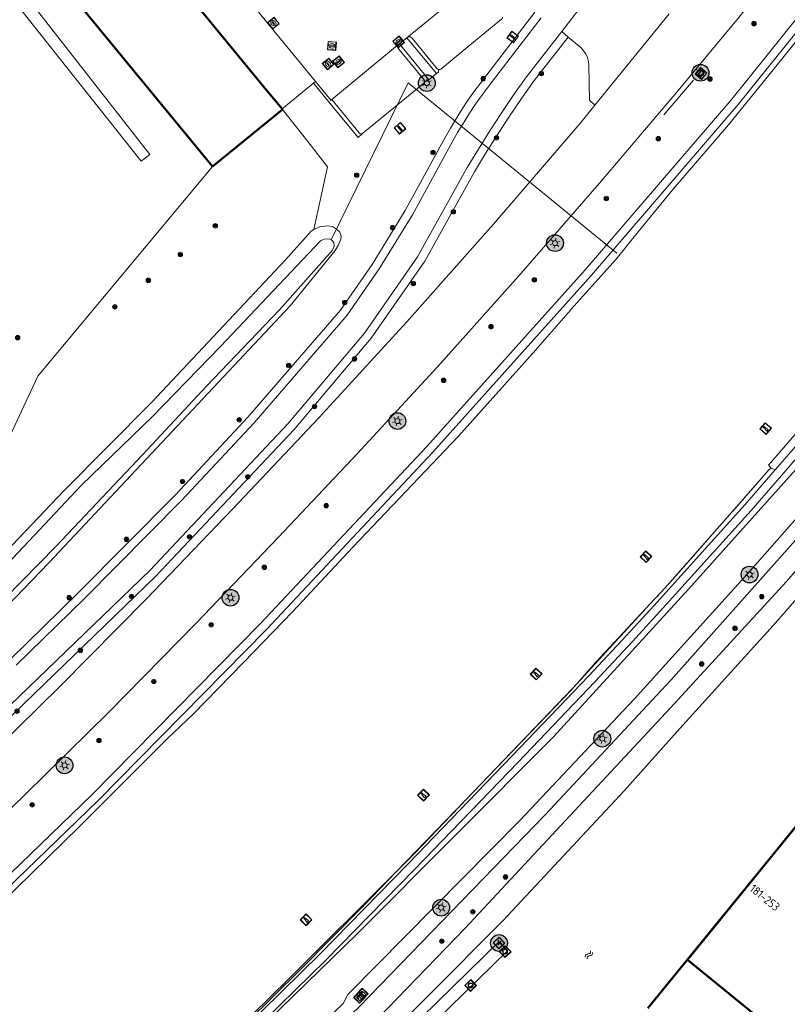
# Model space of a CAD drawing. Header units: metres. Extents: x 94279 to 96109, y 461866 to 463040.
# Tile 68 of 175: x 94889 to 94981, y 462614 to 462732. Entities that reach past the tile are written whole.
import ezdxf
from ezdxf.enums import TextEntityAlignment as Align

# ---------------------------------------------------------------- set-up
doc = ezdxf.new("R2010")
doc.units = ezdxf.units.M
doc.layers.get('0').update_dxf_attribs({"linetype": 'CONTINUOUS'})
for name, color, linetype, lineweight in [('B-WE-OV-LICHTMAST', 252, 'CONTINUOUS', 25), ('B_BEBOUWINGSGRENS_-1', 132, 'CONTINUOUS', 50), ('B_BEBOUWINGSGRENS_0', 132, 'CONTINUOUS', 50), ('G_GRENS_ALGEMEEN_0', 251, 'CONTINUOUS', 13), ('K_DUIKER_LIJN_-1', 251, 'CONTINUOUS', 13), ('K_STEIGER_1', 251, 'CONTINUOUS', 13), ('Q_BOOM_0', 251, 'CONTINUOUS', 13), ('Q_CAI-KAST_0', 251, 'CONTINUOUS', 13), ('Q_GASPUT_0', 251, 'CONTINUOUS', 13), ('Q_INSPECTIE_OF_RIOOLPUT_0', 251, 'CONTINUOUS', 13), ('Q_KOLK_0', 251, 'CONTINUOUS', 13), ('Q_LICHTMAST_0', 251, 'CONTINUOUS', 13), ('Q_LICHTPUNT_1', 251, 'CONTINUOUS', 13), ('Q_MEERPAAL_0', 251, 'CONTINUOUS', 13), ('Q_MEERRING_1', 251, 'CONTINUOUS', 13), ('Q_PAAL_STEEN_0', 251, 'CONTINUOUS', 13), ('Q_STRAATNAAMBORD_0', 251, 'CONTINUOUS', 13), ('Q_VERKEERSBORDPAAL_0', 251, 'CONTINUOUS', 13), ('S_GBKN_SYMBOOL_WATER_0', 251, 'CONTINUOUS', 13), ('T_CULTUURGRENS_0', 251, 'CONTINUOUS', 13), ('T_HEK_LIJN_0', 251, 'CONTINUOUS', 13), ('T_WALBESCHERMING_0', 251, 'CONTINUOUS', 13), ('V_WEGGRENS_0', 251, 'CONTINUOUS', 13), ('W_WALBESCHERMING_LIJN_0', 251, 'CONTINUOUS', 13), ('W_WATERGRENS_0', 251, 'CONTINUOUS', 13), ('Z_GBKN_HUISNUMMER_0', 251, 'CONTINUOUS', 13)]:
    doc.layers.add(name, color=color, linetype=linetype, lineweight=lineweight)
doc.styles.get("Standard").update_dxf_attribs({"font": 'isocp.shx'})

# ---------------------------------------------------------------- blocks, each defined once
blk = doc.blocks.new('Q_LICHTMAST')
for points in [[(-0.26, 0.15), (-0.52, 0.3)], [(0, 0.3), (0, 0.6)], [(0.26, 0.15), (0.52, 0.3)], [(-0.26, -0.15), (-0.52, -0.3)], [(0, -0.3), (0, -0.6)], [(0.26, -0.15), (0.52, -0.3)]]:
    blk.add_lwpolyline(points)
blk.add_circle((0, 0), 0.3)
blk = doc.blocks.new('Q_VERKEERSBORDPAAL')
for points in [[(-0.5, 0.5), (0.5, 0.5), (0.5, -0.5), (-0.5, -0.5)], [(-0.08, 0.33), (0.07, 0.33), (0.07, -0.33), (-0.08, -0.33)]]:
    blk.add_lwpolyline(points, close=True)
blk.add_lwpolyline([(-0.44, 0.46), (0.44, 0.46, -0.414214), (0.46, 0.44), (0.46, -0.44, -0.414214), (0.44, -0.46), (-0.44, -0.46, -0.414214), (-0.46, -0.44), (-0.46, 0.44), (-0.46, 0.44), (-0.46, 0.45), (-0.46, 0.45), (-0.46, 0.45), (-0.46, 0.45), (-0.46, 0.45), (-0.46, 0.45), (-0.46, 0.46), (-0.46, 0.46), (-0.46, 0.46), (-0.45, 0.46), (-0.45, 0.46), (-0.45, 0.46), (-0.45, 0.46), (-0.45, 0.46), (-0.45, 0.46), (-0.44, 0.46), (-0.44, 0.46)], format="xyb")
blk = doc.blocks.new('Q_PAAL_STEEN')
for points in [[(-0.5, 0.5), (0.5, 0.5), (0.5, -0.5), (-0.5, -0.5)], [(-0.08, 0.33), (0.07, 0.33), (0.07, -0.33), (-0.08, -0.33)]]:
    blk.add_lwpolyline(points, close=True)
blk.add_lwpolyline([(-0.44, 0.46), (0.44, 0.46, -0.414214), (0.46, 0.44), (0.46, -0.44, -0.414214), (0.44, -0.46), (-0.44, -0.46, -0.414214), (-0.46, -0.44), (-0.46, 0.44), (-0.46, 0.44), (-0.46, 0.45), (-0.46, 0.45), (-0.46, 0.45), (-0.46, 0.45), (-0.46, 0.45), (-0.46, 0.45), (-0.46, 0.46), (-0.46, 0.46), (-0.46, 0.46), (-0.45, 0.46), (-0.45, 0.46), (-0.45, 0.46), (-0.45, 0.46), (-0.45, 0.46), (-0.45, 0.46), (-0.44, 0.46), (-0.44, 0.46)], format="xyb")
blk = doc.blocks.new('Q_INSPECTIE_OF_RIOOLPUT')
blk.add_lwpolyline([(-0.5, 0.5), (0.5, 0.5), (0.5, -0.5), (-0.5, -0.5)], close=True)
for points in [[(-0.44, 0.46), (0.44, 0.46, -0.414214), (0.46, 0.44), (0.46, -0.44, -0.414214), (0.44, -0.46), (-0.44, -0.46, -0.414214), (-0.46, -0.44), (-0.46, 0.44), (-0.46, 0.44), (-0.46, 0.45), (-0.46, 0.45), (-0.46, 0.45), (-0.46, 0.45), (-0.46, 0.45), (-0.46, 0.45), (-0.46, 0.46), (-0.46, 0.46), (-0.46, 0.46), (-0.45, 0.46), (-0.45, 0.46), (-0.45, 0.46), (-0.45, 0.46), (-0.45, 0.46), (-0.45, 0.46), (-0.44, 0.46), (-0.44, 0.46)], [(-0.34, 0.1, 0.380426), (-0.28, -0.18)], [(-0.01, 0.27, 0.240218), (-0.34, 0.1)], [(-0.19, 0.04, 0.853344), (-0.19, -0.03)], [(0.33, 0.11, 0.240191), (-0.01, 0.27)], [(0.18, -0.03, 0.849746), (0.18, 0.04)], [(0.27, -0.18, 0.380426), (0.33, 0.11)], [(-0.28, -0.18, 0.148452), (0.01, -0.26)], [(0.01, -0.26, 0.131742), (0.27, -0.18)]]:
    blk.add_lwpolyline(points, format="xyb")
for points in [[(-0.19, 0.04), (0.18, 0.04)], [(0.18, -0.03), (-0.19, -0.03)]]:
    blk.add_lwpolyline(points)
blk = doc.blocks.new('Q_KOLK')
blk.add_lwpolyline([(-0.5, 0.5), (0.5, 0.5), (0.5, -0.5), (-0.5, -0.5)], close=True)
for points in [[(-0.44, 0.46), (0.44, 0.46, -0.414214), (0.46, 0.44), (0.46, -0.44, -0.414214), (0.44, -0.46), (-0.44, -0.46, -0.414214), (-0.46, -0.44), (-0.46, 0.44, -0.414214), (-0.44, 0.46)], [(-0.34, 0.1, 0.380426), (-0.28, -0.18)], [(-0.01, 0.27, 0.240218), (-0.34, 0.1)], [(-0.19, 0.04, 0.853344), (-0.19, -0.03)], [(0.33, 0.11, 0.240191), (-0.01, 0.27)], [(0.18, -0.03, 0.849746), (0.18, 0.04)], [(0.27, -0.18, 0.380426), (0.33, 0.11)], [(-0.28, -0.18, 0.148452), (0.01, -0.26)], [(0.01, -0.26, 0.131742), (0.27, -0.18)]]:
    blk.add_lwpolyline(points, format="xyb")
for points in [[(-0.19, 0.04), (0.18, 0.04)], [(0.18, -0.03), (-0.19, -0.03)]]:
    blk.add_lwpolyline(points)
blk = doc.blocks.new('Q_GASPUT')
blk.add_lwpolyline([(-0.5, 0.5), (0.5, 0.5), (0.5, -0.5), (-0.5, -0.5)], close=True)
for points in [[(-0.44, 0.46), (0.44, 0.46, -0.414214), (0.46, 0.44), (0.46, -0.44, -0.414214), (0.44, -0.46), (-0.44, -0.46, -0.414214), (-0.46, -0.44), (-0.46, 0.44), (-0.46, 0.44), (-0.46, 0.45), (-0.46, 0.45), (-0.46, 0.45), (-0.46, 0.45), (-0.46, 0.45), (-0.46, 0.45), (-0.46, 0.46), (-0.46, 0.46), (-0.46, 0.46), (-0.45, 0.46), (-0.45, 0.46), (-0.45, 0.46), (-0.45, 0.46), (-0.45, 0.46), (-0.45, 0.46), (-0.44, 0.46), (-0.44, 0.46)], [(-0.34, 0.1, 0.380426), (-0.28, -0.18)], [(-0.01, 0.27, 0.240218), (-0.34, 0.1)], [(-0.19, 0.04, 0.853344), (-0.19, -0.03)], [(0.33, 0.11, 0.240191), (-0.01, 0.27)], [(0.18, -0.03, 0.849746), (0.18, 0.04)], [(0.27, -0.18, 0.380426), (0.33, 0.11)], [(-0.28, -0.18, 0.148452), (0.01, -0.26)], [(0.01, -0.26, 0.131742), (0.27, -0.18)]]:
    blk.add_lwpolyline(points, format="xyb")
for points in [[(-0.19, 0.04), (0.18, 0.04)], [(0.18, -0.03), (-0.19, -0.03)]]:
    blk.add_lwpolyline(points)
blk = doc.blocks.new('Q_LICHTPUNT')
for points in [[(-0.5, 0.5), (0.5, 0.5), (0.5, -0.5), (-0.5, -0.5)], [(-0.46, 0.46), (0.46, 0.46), (0.46, -0.46), (-0.46, -0.46)], [(-0.12, 0.08), (-0.08, 0.05), (-0.26, -0.23), (-0.3, -0.2)], [(-0.03, 0.03), (0.02, 0.03), (0.02, -0.3), (-0.03, -0.3)], [(0.08, 0.05), (0.12, 0.08), (0.29, -0.21), (0.25, -0.24)]]:
    blk.add_lwpolyline(points, close=True)
blk.add_circle((0, 0.21), 0.103)
blk = doc.blocks.new('Q_MEERRING')
blk.add_lwpolyline([(-0.5, 0.5), (0.5, 0.5), (0.5, -0.5), (-0.5, -0.5)], close=True)
blk.add_lwpolyline([(-0.44, 0.46), (0.44, 0.46, -0.414214), (0.46, 0.44), (0.46, -0.44, -0.414214), (0.44, -0.46), (-0.44, -0.46, -0.414214), (-0.46, -0.44), (-0.46, 0.44), (-0.46, 0.44), (-0.46, 0.45), (-0.46, 0.45), (-0.46, 0.45), (-0.46, 0.45), (-0.46, 0.45), (-0.46, 0.45), (-0.46, 0.46), (-0.46, 0.46), (-0.46, 0.46), (-0.45, 0.46), (-0.45, 0.46), (-0.45, 0.46), (-0.45, 0.46), (-0.45, 0.46), (-0.45, 0.46), (-0.44, 0.46), (-0.44, 0.46)], format="xyb")
for radius in [0.3, 0.3, 0.25, 0.25]:
    blk.add_circle((0, 0), radius)
blk = doc.blocks.new('Q_CAI-KAST')
for points in [[(-0.5, 0.5), (0.5, 0.5), (0.5, -0.5), (-0.5, -0.5)], [(-0.26, 0.26), (0.25, 0.26), (0.25, 0.19), (-0.26, 0.19)], [(-0.26, 0.11), (0.25, 0.11), (0.25, -0.33), (-0.26, -0.33)]]:
    blk.add_lwpolyline(points, close=True)
blk.add_lwpolyline([(-0.44, 0.46), (0.44, 0.46, -0.414214), (0.46, 0.44), (0.46, -0.44, -0.414214), (0.44, -0.46), (-0.44, -0.46, -0.414214), (-0.46, -0.44), (-0.46, 0.44), (-0.46, 0.44), (-0.46, 0.45), (-0.46, 0.45), (-0.46, 0.45), (-0.46, 0.45), (-0.46, 0.45), (-0.46, 0.45), (-0.46, 0.46), (-0.46, 0.46), (-0.46, 0.46), (-0.45, 0.46), (-0.45, 0.46), (-0.45, 0.46), (-0.45, 0.46), (-0.45, 0.46), (-0.45, 0.46), (-0.44, 0.46), (-0.44, 0.46)], format="xyb")
blk.add_circle((-0.18, -0.03), 0.0354)
blk = doc.blocks.new('Q_STRAATNAAMBORD')
for points in [[(-0.5, 0.5), (0.5, 0.5), (0.5, -0.5), (-0.5, -0.5)], [(-0.37, 0.22), (0.36, 0.22), (0.36, -0.21), (-0.37, -0.21)]]:
    blk.add_lwpolyline(points, close=True)
for points in [[(-0.44, 0.46), (0.44, 0.46, -0.414214), (0.46, 0.44), (0.46, -0.44, -0.414214), (0.44, -0.46), (-0.44, -0.46, -0.414214), (-0.46, -0.44), (-0.46, 0.44), (-0.46, 0.44), (-0.46, 0.45), (-0.46, 0.45), (-0.46, 0.45), (-0.46, 0.45), (-0.46, 0.45), (-0.46, 0.45), (-0.46, 0.46), (-0.46, 0.46), (-0.46, 0.46), (-0.45, 0.46), (-0.45, 0.46), (-0.45, 0.46), (-0.45, 0.46), (-0.45, 0.46), (-0.45, 0.46), (-0.44, 0.46), (-0.44, 0.46)], [(-0.29, 0.16), (0.28, 0.16, -0.414214), (0.3, 0.14), (0.3, -0.13, -0.414214), (0.28, -0.16), (-0.29, -0.16, -0.414214), (-0.31, -0.13), (-0.31, 0.14), (-0.31, 0.14), (-0.31, 0.14), (-0.31, 0.14), (-0.31, 0.15), (-0.31, 0.15), (-0.31, 0.15), (-0.3, 0.15), (-0.3, 0.15), (-0.3, 0.15), (-0.3, 0.16), (-0.3, 0.16), (-0.3, 0.16), (-0.3, 0.16), (-0.29, 0.16), (-0.29, 0.16), (-0.29, 0.16), (-0.29, 0.16), (-0.29, 0.16)]]:
    blk.add_lwpolyline(points, format="xyb")
blk = doc.blocks.new('Q_MEERPAAL')
for points in [[(-0.5, 0.5), (0.5, 0.5), (0.5, -0.5), (-0.5, -0.5)], [(-0.08, 0.32), (0.07, 0.32), (0.07, 0.17), (-0.08, 0.17)]]:
    blk.add_lwpolyline(points, close=True)
blk.add_lwpolyline([(-0.44, 0.46), (0.44, 0.46, -0.414214), (0.46, 0.44), (0.46, -0.44, -0.414214), (0.44, -0.46), (-0.44, -0.46, -0.414214), (-0.46, -0.44), (-0.46, 0.44), (-0.46, 0.44), (-0.46, 0.45), (-0.46, 0.45), (-0.46, 0.45), (-0.46, 0.45), (-0.46, 0.45), (-0.46, 0.45), (-0.46, 0.46), (-0.46, 0.46), (-0.46, 0.46), (-0.45, 0.46), (-0.45, 0.46), (-0.45, 0.46), (-0.45, 0.46), (-0.45, 0.46), (-0.45, 0.46), (-0.44, 0.46), (-0.44, 0.46)], format="xyb")
for points in [[(-0.08, 0.12), (-0.14, -0.31)], [(-0.08, 0.12), (0.07, 0.12)], [(0.07, 0.12), (0.12, -0.31)], [(-0.14, -0.31), (0.12, -0.31)]]:
    blk.add_lwpolyline(points)
blk = doc.blocks.new('WATERSYMBOOL')
for points in [[(-0.5, 0.15), (-0.44, 0.21), (-0.31, 0.27), (-0.19, 0.27), (-0.06, 0.21), (0, 0.15), (0.06, 0.09), (0.19, 0.02), (0.31, 0.02), (0.44, 0.09), (0.5, 0.15)], [(-0.5, -0.15), (-0.44, -0.09), (-0.31, -0.02), (-0.19, -0.02), (-0.06, -0.09), (0, -0.15), (0.06, -0.21), (0.19, -0.27), (0.31, -0.27), (0.44, -0.21), (0.5, -0.15)]]:
    blk.add_lwpolyline(points)
blk = doc.blocks.new('Q_BOOM')
for radius in [0.27, 0.18, 0.09]:
    blk.add_circle((0, 0), radius)
blk = doc.blocks.new('LM')
at = {"linetype": 'ByBlock'}
h = blk.add_hatch(color=256, dxfattribs=at)
h.dxf.hatch_style = 1
edge = h.paths.add_edge_path()
edge.add_arc((0, 0), 1, 0, 360)
blk.add_circle((0, 0), 1, dxfattribs=at)

msp = doc.modelspace()

# ---------------------------------------------------------------- linework, layer by layer
at = {"layer": 'B_BEBOUWINGSGRENS_-1'}
for p, q in [((94983.82, 462637.65), (94979.74, 462632.64)), ((94979.74, 462632.64), (94964.46, 462613.9))]:
    msp.add_line(p, q, dxfattribs=at)
at = {"layer": 'B_BEBOUWINGSGRENS_0'}
for p, q in [((94880.32, 462753.65), (94912.47, 462714.48)), ((94912.47, 462714.48), (94920.82, 462721.33)), ((94920.82, 462721.33), (94920.77, 462721.38)), ((94983.81, 462637.66), (94979.74, 462632.64)), ((94979.74, 462632.64), (94969.2, 462619.67))]:
    msp.add_line(p, q, dxfattribs=at)
for points in [[(94920.77, 462721.38), (94918.72, 462723.88), (94888.49, 462760.73), (94892.71, 462764.2)], [(94969.2, 462619.67), (94986.75, 462605.37), (94991.77, 462611.53), (94994.01, 462614.28), (94996.85, 462611.97), (95002.94, 462619.43), (95000.11, 462621.75), (95001.38, 462623.31)]]:
    msp.add_lwpolyline(points, dxfattribs=at)
at = {"layer": 'G_GRENS_ALGEMEEN_0'}
for p, q in [((94939.2, 462725.6), (94935.67, 462729.89)), ((94934.78, 462729.15), (94938.29, 462724.87)), ((94979.18, 462678.43), (94979.66, 462678.22))]:
    msp.add_line(p, q, dxfattribs=at)
for points in [[(94879.16, 462619.76), (94898.76, 462638.68), (94918.92, 462659.16), (94938.78, 462680.35), (94957.74, 462701.51), (94975.25, 462721.9), (94992.04, 462742.84), (94995.16, 462748.14), (94997.49, 462751.16)], [(94939.46, 462726.09), (94939.44, 462725.79), (94939.2, 462725.6)], [(94938.29, 462724.87), (94938.07, 462724.68), (94937.78, 462724.69)], [(94930.32, 462718.42), (94929.85, 462717.95), (94927.76, 462720.5), (94924.52, 462724.46)], [(94996.61, 462698.07), (94984.75, 462684.09), (94979.66, 462678.22)], [(94979.66, 462678.22), (94976.04, 462674.04), (94965.18, 462661.96), (94961.87, 462658.41), (94957.42, 462653.6), (94948.23, 462644), (94935.81, 462631.13), (94925.27, 462620.33), (94916.12, 462611.32), (94903.18, 462598.8), (94892.32, 462588.08), (94885.56, 462581.43), (94879.29, 462575.17), (94875.63, 462571.77), (94875.33, 462571.76)]]:
    msp.add_lwpolyline(points, dxfattribs=at)
at = {"layer": 'K_DUIKER_LIJN_-1'}
msp.add_lwpolyline([(94960.77, 462704.13), (94935.83, 462724.51), (94926.62, 462705.74)], dxfattribs=at)
at = {"layer": 'K_STEIGER_1'}
msp.add_lwpolyline([(94902.4, 462580.37), (94903.3, 462579.42), (94889.51, 462565.93), (94890.53, 462564.88), (94947.7, 462620.74), (94946.66, 462621.81), (94930.05, 462605.56), (94929.26, 462606.36)], dxfattribs=at)
at = {"layer": 'T_CULTUURGRENS_0'}
msp.add_line((94938.29, 462724.87), (94939.2, 462725.6), dxfattribs=at)
for points in [[(94878.47, 462620.49), (94898.05, 462639.39), (94918.2, 462659.86), (94938.04, 462681.02), (94956.98, 462702.16), (94974.48, 462722.54), (94991.22, 462743.41), (94994.33, 462748.7), (94996.1, 462751)], [(94883.22, 462743.76), (94881.98, 462742.79), (94903.93, 462715.13), (94904.98, 462715.92), (94883.22, 462743.76)], [(94950.95, 462732.93), (94944.69, 462724.78), (94943.43, 462723.09), (94942.76, 462722.09), (94942.12, 462721.1), (94941.49, 462720.09), (94940.88, 462719.08), (94940.29, 462718.05), (94935.48, 462709.24), (94931.54, 462702.8), (94927.74, 462697.34), (94916.68, 462684.53), (94908.03, 462675.26), (94896.36, 462663.48), (94888.3, 462655.61), (94847.35, 462616.48), (94812.98, 462587.13)], [(94920.82, 462721.33), (94923.83, 462717.47), (94926.18, 462714.45), (94924.54, 462706.95)], [(94912.47, 462714.48), (94891.58, 462689.44), (94883, 462671.06), (94850.37, 462635.62), (94810.24, 462606.66), (94778.61, 462647.08)], [(94875.59, 462569.98), (94876.04, 462570.79), (94879.98, 462574.45), (94886.27, 462580.72), (94893.02, 462587.37), (94903.88, 462598.09), (94916.81, 462610.6), (94925.98, 462619.62), (94936.53, 462630.43), (94948.95, 462643.3), (94958.14, 462652.91), (94962.61, 462657.73), (94965.91, 462661.29), (94976.79, 462673.38), (94980.42, 462677.57), (94985.51, 462683.44), (94997.38, 462697.42), (95011.48, 462713.95)], [(94808.5, 462592.51), (94808.77, 462592.26), (94809.54, 462591.82), (94810.21, 462591.71), (94810.61, 462591.74), (94811.48, 462592.15), (94823.26, 462602.13), (94847.75, 462623.28), (94859.18, 462633.65), (94881.77, 462655.61), (94892.91, 462667.13), (94921.73, 462697.85), (94927.1, 462704.44), (94927.51, 462705.12), (94927.8, 462705.8), (94927.82, 462706.17), (94927.65, 462706.66), (94927.28, 462707.02), (94926.77, 462707.33), (94926.18, 462707.41), (94925.22, 462707.29), (94924.54, 462706.95)], [(94924.54, 462706.95), (94924.22, 462706.78), (94921.17, 462703.33), (94905.18, 462686.28)], [(95006.36, 462695.09), (94995.13, 462681.28), (94981.01, 462664.87), (94967.18, 462649.78), (94942.65, 462623.46), (94929.93, 462610.28), (94927.61, 462608.04)], [(94905.18, 462686.28), (94894.72, 462675.75), (94882.25, 462662.7), (94857.88, 462638.64), (94843.96, 462625.92), (94827.25, 462611.59), (94815.79, 462601.92), (94809.34, 462596.71), (94807.24, 462594.74), (94807.23, 462594.21), (94807.34, 462593.82), (94808.08, 462592.91), (94808.5, 462592.51)], [(94983.11, 462670.96), (94967.21, 462653.09), (94952.21, 462636.99), (94929.98, 462614.04), (94925.74, 462610.01), (94917.3, 462603.73), (94903.73, 462589.88), (94902.49, 462588.14), (94901.49, 462585.87), (94900.91, 462584.08)]]:
    msp.add_lwpolyline(points, dxfattribs=at)
at = {"layer": 'T_HEK_LIJN_0'}
msp.add_line((94969.93, 462724.8), (94966.36, 462720.68), dxfattribs=at)
at = {"layer": 'T_WALBESCHERMING_0'}
msp.add_lwpolyline([(94929.26, 462606.36), (94947.14, 462624.34), (94961.63, 462639.88), (94968.27, 462647.31), (94979.43, 462659.62), (95002.77, 462686.2), (95006.34, 462690.33), (95009.45, 462693.79), (95018.72, 462704.3), (95019.49, 462705.53)], dxfattribs=at)
at = {"layer": 'V_WEGGRENS_0'}
for p, q in [((94935.67, 462729.89), (94944.09, 462736.79)), ((94954.19, 462730.62), (94957.83, 462735.4)), ((94935.67, 462729.89), (94934.78, 462729.15)), ((94935.67, 462729.89), (94935.67, 462729.89)), ((94954.19, 462730.62), (94954.96, 462729.97)), ((94926.71, 462722.5), (94934.77, 462729.15)), ((94934.78, 462729.15), (94934.77, 462729.15)), ((94924.52, 462724.46), (94920.77, 462721.38)), ((94924.76, 462724.66), (94924.52, 462724.46))]:
    msp.add_line(p, q, dxfattribs=at)
for points in [[(94892.71, 462764.2), (94919.28, 462731.36), (94922.6, 462727.3), (94924.76, 462724.66), (94924.76, 462724.66)], [(94979.2, 462737.03), (94967.87, 462723.34), (94958.67, 462712.49), (94949.04, 462701.42), (94939.36, 462690.57), (94929.69, 462680.12), (94920.35, 462670.17), (94910.48, 462659.89), (94900.09, 462649.32), (94890.06, 462639.42), (94879.32, 462628.99), (94878.55, 462628.26)], [(94889, 462654.89), (94897.07, 462662.77), (94908.75, 462674.57), (94917.42, 462683.86), (94928.53, 462696.73), (94932.38, 462702.25), (94936.35, 462708.74), (94941.16, 462717.56), (94941.74, 462718.57), (94942.35, 462719.57), (94942.96, 462720.56), (94943.6, 462721.54), (94944.25, 462722.52), (94945.49, 462724.18), (94951.7, 462732.27)], [(94947.08, 462732.36), (94947.08, 462732.26), (94947.04, 462732.17), (94946.98, 462732.1), (94944.1, 462729.75), (94939.73, 462726.15), (94939.65, 462726.1), (94939.55, 462726.08), (94939.46, 462726.09)], [(94958.13, 462721.83), (94964.23, 462729.32), (94966.99, 462732.76)], [(94853.69, 462616.74), (94904.96, 462666.21), (94921.45, 462683.73), (94930.61, 462694.58), (94936.96, 462703.7), (94942.88, 462714.38), (94944.22, 462716.59), (94945.6, 462718.78), (94947.01, 462720.95), (94948.46, 462723.09), (94949.95, 462725.21), (94954.19, 462730.62)], [(94954.96, 462729.97), (94950.75, 462724.61), (94949.29, 462722.52), (94947.84, 462720.39), (94946.44, 462718.24), (94945.07, 462716.07), (94943.75, 462713.87), (94937.81, 462703.17), (94931.4, 462693.97), (94922.2, 462683.06), (94905.67, 462665.51), (94854.5, 462616.02)], [(94939.46, 462726.09), (94939.36, 462726.12), (94939.29, 462726.18), (94936.3, 462729.83), (94936.2, 462729.92), (94936.07, 462729.98), (94935.93, 462730), (94935.79, 462729.96), (94935.67, 462729.89)], [(94954.96, 462729.97), (94956.48, 462728.69), (94956.79, 462728.34), (94957.05, 462727.95), (94957.24, 462727.52), (94957.37, 462727.07), (94957.43, 462726.61), (94957.49, 462722.44), (94958.13, 462721.83)], [(94934.77, 462729.15), (94934.67, 462729.04), (94934.61, 462728.91), (94934.6, 462728.77), (94934.63, 462728.63), (94934.71, 462728.51), (94937.72, 462724.87), (94937.77, 462724.79), (94937.78, 462724.69)], [(94926.71, 462722.5), (94926.61, 462722.4), (94924.76, 462724.66)], [(94937.78, 462724.69), (94937.77, 462724.6), (94937.73, 462724.51), (94937.67, 462724.44), (94934.31, 462721.69), (94930.41, 462718.47), (94930.32, 462718.42)], [(94930.32, 462718.42), (94930.22, 462718.4), (94930.13, 462718.41), (94930.04, 462718.45), (94929.96, 462718.52), (94926.71, 462722.5)], [(94958.13, 462721.83), (94956.28, 462719.56), (94956.24, 462719.52), (94946.02, 462707.59), (94935.68, 462695.91), (94925.16, 462684.45), (94914.88, 462673.56), (94904.54, 462662.79), (94894.29, 462652.41), (94883.82, 462642.14), (94873.13, 462631.96), (94862.3, 462621.97), (94856.65, 462616.79), (94856.23, 462616.46)], [(94875.89, 462569.79), (94876.86, 462570.6), (94882.25, 462576.42), (94893.28, 462587.25), (94929.74, 462622.78), (94953.2, 462646.31), (94969.32, 462663.97), (94983.12, 462679.39), (94989.79, 462687.22), (95003.44, 462703.25), (95008.34, 462709.28), (95012.02, 462713.73)], [(95004.77, 462698.24), (95004.41, 462697.61), (95003.88, 462696.95), (95001.8, 462694.53), (95001.2, 462694.07), (95000.88, 462693.85), (95000.5, 462693.49), (94999.99, 462692.86), (94993.39, 462685.13), (94976.7, 462666.15), (94962.85, 462650.85)], [(94962.85, 462650.85), (94949.15, 462636.33), (94928.62, 462615.51), (94928.07, 462614.43), (94924.63, 462611.13), (94923.58, 462610.11), (94919.18, 462605.87), (94915.93, 462603.51), (94900.42, 462588.44)]]:
    msp.add_lwpolyline(points, dxfattribs=at)
at = {"layer": 'W_WALBESCHERMING_LIJN_0'}
for p, q in [((94978.92, 462678.24), (94979.18, 462678.43)), ((94966.48, 462664.11), (94974.49, 462673.18))]:
    msp.add_line(p, q, dxfattribs=at)
for points in [[(94978.86, 462678.79), (94988.36, 462689.74), (94993.03, 462694.95), (94996.09, 462698.53), (94999.21, 462702.22), (95010.41, 462715.45)], [(94974.49, 462673.18), (94974.64, 462673.34), (94978.92, 462678.24)], [(94964.73, 462662.21), (94966.04, 462663.61), (94966.48, 462664.11)], [(94955.97, 462652.67), (94958.24, 462655.23), (94964.73, 462662.21)], [(94945.44, 462641.61), (94955.26, 462651.86), (94955.97, 462652.67)], [(94934.4, 462630.17), (94942.69, 462638.74), (94945.44, 462641.61)], [(94896.58, 462592.86), (94899.03, 462595.17), (94906.22, 462602.23), (94910.32, 462606.01), (94922.9, 462618.42), (94930.57, 462626.2), (94934.4, 462630.17)]]:
    msp.add_lwpolyline(points, dxfattribs=at)
at = {"layer": 'W_WATERGRENS_0'}
for p, q in [((94974.49, 462673.18), (94978.92, 462678.24)), ((94979.18, 462678.43), (94978.86, 462678.79)), ((94964.73, 462662.21), (94966.48, 462664.11)), ((94955.97, 462652.67), (94964.73, 462662.21)), ((94964.46, 462613.9), (94969.2, 462619.67))]:
    msp.add_line(p, q, dxfattribs=at)
for points in [[(94998.52, 462751.36), (94998.27, 462750.12), (94994.98, 462746.18), (94991.81, 462741.54), (94987.93, 462736.68), (94986.68, 462735.1), (94979.59, 462726.26), (94974.77, 462720.31), (94974.09, 462719.47), (94967.44, 462711.74), (94963.3, 462706.68), (94960.68, 462703.41), (94955.32, 462697.44), (94955.21, 462697.31)], [(94978.86, 462678.79), (95000, 462703.2), (95010.41, 462715.45)], [(94883.49, 462658.67), (94893.77, 462669.1), (94904.13, 462680.07), (94911.73, 462688.25), (94920.46, 462697.36), (94926.79, 462704.51), (94926.99, 462704.99), (94926.95, 462705.41), (94926.76, 462705.67), (94926.4, 462705.85), (94925.8, 462705.81), (94925.34, 462705.62), (94913.41, 462692.98), (94905.25, 462684.58), (94896.82, 462676.41), (94886.67, 462665.69)], [(94955.21, 462697.31), (94950.77, 462692.21), (94941.83, 462682.26), (94929.2, 462668.98), (94922.03, 462661.29), (94916.17, 462655.19), (94910.13, 462649.03), (94907.1, 462646.16), (94896.56, 462635.61), (94887.03, 462626.3)], [(94966.48, 462664.11), (94968.18, 462665.96), (94974.49, 462673.18)], [(94945.44, 462641.61), (94955.41, 462652.06), (94955.97, 462652.67)], [(94934.4, 462630.17), (94936.64, 462632.4), (94945.44, 462641.61)], [(94896.58, 462592.86), (94906.26, 462602.38), (94921.52, 462617.35), (94934.4, 462630.17)]]:
    msp.add_lwpolyline(points, dxfattribs=at)

# ---------------------------------------------------------------- block references
at = {"layer": 'B-WE-OV-LICHTMAST'}
for p in [(94970.75, 462725.7), (94938.06, 462724.47), (94953.37, 462705.34), (94934.54, 462684.07), (94976.61, 462665.72), (94914.6, 462662.95), (94959.02, 462646.1), (94894.78, 462642.91), (94939.77, 462625.9), (94946.68, 462621.67)]:
    msp.add_blockref('LM', p, dxfattribs=at)
at = {"layer": 'Q_BOOM_0'}
for p, rotation in [((94977.14, 462731.58), 50.38057679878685), ((94944.79, 462724.99), 52.49328574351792), ((94951.73, 462725.61), 51.89047698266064), ((94971.88, 462724.96), 50.38057679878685), ((94946.38, 462717.93), 57.85525150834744), ((94965.72, 462717.82), 49.72295001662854), ((94938.8, 462716.18), 61.41232304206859), ((94929.67, 462713.46), 77.65636104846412), ((94959.51, 462710.67), 48.97196057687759), ((94941.22, 462709.08), 60.98495067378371), ((94912.78, 462707.41), 50.16428330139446), ((94933.98, 462707.18), 58.54705936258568), ((94908.6, 462703.97), 50.16428330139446), ((94950.89, 462700.95), 48.97196057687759), ((94904.79, 462700.89), 50.16428330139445), ((94936.45, 462700.51), 55.15033759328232), ((94900.79, 462697.72), 50.16428330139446), ((94928.25, 462698.25), 55.10046286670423), ((94945.72, 462695.35), 48.25251494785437), ((94889.18, 462694.03), 50.16428330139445), ((94921.55, 462690.71), 49.19865363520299), ((94929.41, 462691.49), 49.82846789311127), ((94940.07, 462688.93), 47.25126167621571), ((94924.64, 462685.8), 49.82846789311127), ((94915.64, 462684.22), 46.97603571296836), ((94916.68, 462677.4), 46.73275252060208), ((94908.86, 462676.84), 46.97603571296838), ((94926.04, 462673.95), 46.7837006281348), ((94902.17, 462669.93), 45.29078940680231), ((94909.7, 462670.23), 46.73275252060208), ((94918.65, 462666.58), 46.171343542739), ((94895.32, 462662.96), 44.3202941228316), ((94902.78, 462663.1), 44.04439053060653), ((94978.07, 462663.07), 47.49058455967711), ((94912.3, 462659.71), 46.17134354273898), ((94974.87, 462659.28), 47.49058455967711), ((94896.66, 462656.66), 44.04439053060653), ((94970.89, 462655.03), 47.49058455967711), ((94905.45, 462652.93), 45.49783106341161), ((94889.09, 462649.38), 44.04439053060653), ((94898.9, 462645.88), 44.6236831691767), ((94890.9, 462638.2), 44.1556452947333), ((94947.45, 462629.56), 47.01699631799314), ((94943.55, 462625.4), 47.01699631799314), ((94939.84, 462621.89), 46.02610975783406)]:
    msp.add_blockref('Q_BOOM', p, dxfattribs=dict(at, rotation=rotation))
at = {"layer": 'Q_CAI-KAST_0', "rotation": 45.90801185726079}
for p in [(94930.01, 462615.17), (94930.35, 462615.57)]:
    msp.add_blockref('Q_CAI-KAST', p, dxfattribs=at)
at = {"layer": 'Q_GASPUT_0', "rotation": 129.2502016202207}
msp.add_blockref('Q_GASPUT', (94919.73, 462731.64), dxfattribs=at)
at = {"layer": 'Q_INSPECTIE_OF_RIOOLPUT_0'}
for p, rotation in [((94926.71, 462728.92), 175.5678925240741), ((94926.26, 462726.75), 129.269286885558), ((94927.5, 462727.01), 39.51480337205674)]:
    msp.add_blockref('Q_INSPECTIE_OF_RIOOLPUT', p, dxfattribs=dict(at, rotation=rotation))
at = {"layer": 'Q_KOLK_0', "rotation": 39.69763369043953}
msp.add_blockref('Q_KOLK', (94934.68, 462729.4), dxfattribs=at)
at = {"layer": 'Q_LICHTMAST_0'}
for p, rotation in [((94970.75, 462725.7), 50.38057679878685), ((94938.06, 462724.47), 177.2169792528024), ((94953.37, 462705.34), 48.97196057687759), ((94934.54, 462684.07), 47.25126167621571), ((94976.61, 462665.72), 47.83259646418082), ((94914.6, 462662.95), 46.171343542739), ((94959.02, 462646.1), 46.67806372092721), ((94894.78, 462642.91), 44.6236831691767), ((94939.77, 462625.9), 45.39353162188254)]:
    msp.add_blockref('Q_LICHTMAST', p, dxfattribs=dict(at, rotation=rotation))
at = {"layer": 'Q_LICHTPUNT_1', "rotation": 134.2361015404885}
msp.add_blockref('Q_LICHTPUNT', (94946.68, 462621.67), dxfattribs=at)
at = {"layer": 'Q_MEERPAAL_0'}
for p, rotation in [((94978.54, 462683.17), 49.10751757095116), ((94964.24, 462667.85), 47.44143953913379), ((94951.11, 462653.82), 46.32813082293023), ((94937.66, 462639.35), 46.32813082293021), ((94923.63, 462624.45), 44.87275644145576)]:
    msp.add_blockref('Q_MEERPAAL', p, dxfattribs=dict(at, rotation=rotation))
at = {"layer": 'Q_MEERRING_1', "rotation": 44.33700602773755}
for p in [(94947.41, 462620.64), (94943.29, 462616.6)]:
    msp.add_blockref('Q_MEERRING', p, dxfattribs=at)
at = {"layer": 'Q_PAAL_STEEN_0', "rotation": 39.52023157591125}
msp.add_blockref('Q_PAAL_STEEN', (94934.84, 462719.07), dxfattribs=at)
at = {"layer": 'Q_STRAATNAAMBORD_0', "rotation": 50.38057679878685}
msp.add_blockref('Q_STRAATNAAMBORD', (94970.82, 462725.61), dxfattribs=at)
at = {"layer": 'Q_VERKEERSBORDPAAL_0', "rotation": 52.49328574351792}
msp.add_blockref('Q_VERKEERSBORDPAAL', (94948.32, 462729.97), dxfattribs=at)
at = {"layer": 'S_GBKN_SYMBOOL_WATER_0', "rotation": 50.82665569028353}
msp.add_blockref('WATERSYMBOOL', (94957.42, 462620.26), dxfattribs=at)

# ---------------------------------------------------------------- texts
at = {"layer": 'Z_GBKN_HUISNUMMER_0'}
msp.add_text('181-253', height=1, rotation=320.9, dxfattribs=at).set_placement((94978.44, 462627.09), align=Align.MIDDLE)

doc.saveas('drawing.dxf')
